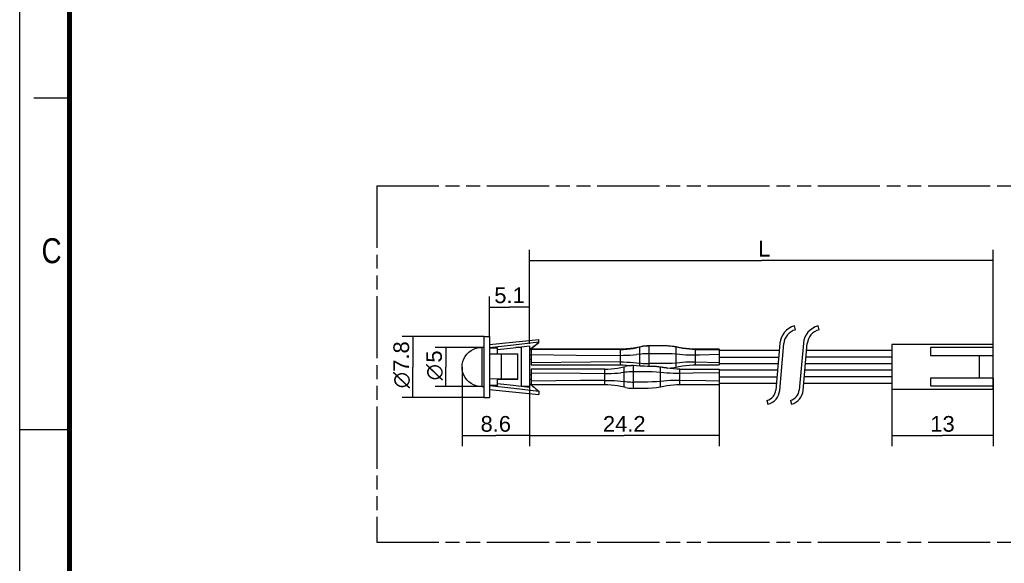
# Model space of a CAD drawing. Header units: millimetres. Extents: x 0 to 210, y 0 to 297.
# Tile 2 of 4: x 0 to 138, y 130 to 206. Entities that reach past the tile are written whole.
import ezdxf
from ezdxf.enums import TextEntityAlignment as Align

# ---------------------------------------------------------------- set-up
doc = ezdxf.new("R2010")
doc.units = ezdxf.units.MM
doc.header["$LTSCALE"] = 19.36
doc.linetypes.add('PHANTOM', pattern=[0.8, 0.45, -0.05, 0.1, -0.05, 0.1, -0.05])
doc.layers.get('0').update_dxf_attribs({"linetype": 'CONTINUOUS'})
doc.layers.add('DEFAULT_3', color=7, linetype='PHANTOM')
doc.layers.add('Z_DIM_2D', color=7, linetype='CONTINUOUS')
doc.styles.add('TEXTSTYLE_2', font='txt', dxfattribs={"width": 0.75})
doc.styles.add('TEXTSTYLE_3', font='helveticaneueltw1g-ltcn.otf')
doc.styles.add('TEXTSTYLE_4', font='gdt', dxfattribs={"width": 0.7})
doc.dimstyles.new('DIMSTYLE_1', dxfattribs={"dimtxt": 2.2, "dimasz": 3.5, "dimexe": 1.5, "dimexo": 0, "dimgap": 0.55, "dimtad": 1, "dimlfac": 0.909091, "dimdsep": 46, "dimtxsty": 'TEXTSTYLE_3', "dimcen": 0.09, "dimclrt": 5, "dimadec": 0, "dimazin": 0, "dimtp": 0.2, "dimtm": 0.2, "dimtfac": 1, "dimtofl": 0, "dimtmove": 0, "dimatfit": 3, "dimfxl": 0, "dimtolj": 1, "dimarcsym": 0})
doc.dimstyles.new('DIMSTYLE_2', dxfattribs={"dimtxt": 2.2, "dimasz": 3.5, "dimexe": 1.5, "dimexo": 0, "dimgap": 0.55, "dimtad": 1, "dimlfac": 0.909091, "dimdsep": 46, "dimtxsty": 'TEXTSTYLE_3', "dimcen": 0.09, "dimclrt": 5, "dimadec": 0, "dimazin": 0, "dimtp": 0.1, "dimtm": 0.1, "dimtfac": 1, "dimtofl": 0, "dimtmove": 0, "dimatfit": 3, "dimfxl": 0, "dimtolj": 1, "dimarcsym": 0})
doc.dimstyles.new('DIMSTYLE_3', dxfattribs={"dimtxt": 2.2, "dimasz": 3.5, "dimexe": 1.5, "dimexo": 0, "dimgap": 0.55, "dimtad": 1, "dimlfac": 0.909091, "dimdsep": 46, "dimtxsty": 'TEXTSTYLE_3', "dimcen": 0.09, "dimclrt": 5, "dimadec": 0, "dimazin": 0, "dimtp": 0.3, "dimtm": 0.3, "dimtfac": 1, "dimtofl": 0, "dimtmove": 0, "dimatfit": 3, "dimfxl": 0, "dimtolj": 1, "dimarcsym": 0})
doc.dimstyles.new('DIMSTYLE_4', dxfattribs={"dimtxt": 2.2, "dimasz": 3.5, "dimexe": 1.5, "dimexo": 0, "dimgap": 0.55, "dimtad": 1, "dimdec": 1, "dimlfac": 0.909091, "dimdsep": 46, "dimtxsty": 'TEXTSTYLE_3', "dimcen": 0.09, "dimclrt": 5, "dimadec": 0, "dimazin": 0, "dimtp": 0.2, "dimtm": 0.2, "dimtfac": 1, "dimtdec": 1, "dimtofl": 0, "dimtmove": 0, "dimatfit": 3, "dimfxl": 0, "dimtolj": 1, "dimarcsym": 0})
doc.dimstyles.new('DIMSTYLE_5', dxfattribs={"dimtxt": 2.2, "dimasz": 3.5, "dimexe": 1.5, "dimexo": 0, "dimgap": 0.55, "dimtad": 1, "dimdec": 1, "dimlfac": 0.909091, "dimdsep": 46, "dimtxsty": 'TEXTSTYLE_3', "dimcen": 0.09, "dimclrt": 5, "dimadec": 0, "dimazin": 0, "dimtp": 0.1, "dimtm": 0.1, "dimtfac": 1, "dimtdec": 1, "dimtofl": 0, "dimtmove": 0, "dimatfit": 3, "dimfxl": 0, "dimtolj": 1, "dimarcsym": 0})
doc.dimstyles.new('DIMSTYLE_6', dxfattribs={"dimtxt": 2.2, "dimasz": 3.5, "dimexe": 1.5, "dimexo": 0, "dimgap": 0.55, "dimtad": 1, "dimdec": 3, "dimlfac": 0.909091, "dimdsep": 46, "dimtxsty": 'TEXTSTYLE_3', "dimcen": 0.09, "dimclrt": 5, "dimadec": 0, "dimazin": 0, "dimtp": 0.2, "dimtm": 0.2, "dimtfac": 1, "dimtdec": 3, "dimtofl": 0, "dimtmove": 0, "dimatfit": 3, "dimfxl": 0, "dimtolj": 1, "dimarcsym": 0})

# ---------------------------------------------------------------- blocks, each defined once
blk = doc.blocks.new('*D1')
at = {"layer": 'Z_DIM_2D', "color": 2, "linetype": 'Continuous'}
for p, q in [((98.2, 155.87), (98.2, 146.13)), ((71.58, 154.51), (71.58, 146.13)), ((71.58, 147.63), (84.89, 147.63)), ((98.2, 147.63), (84.89, 147.63))]:
    blk.add_line(p, q, dxfattribs=at)
at = {"layer": 'Z_DIM_2D', "color": 5, "linetype": 'Continuous', "style": 'TEXTSTYLE_3'}
blk.add_text('24.2', height=2.2, dxfattribs=at).set_placement((84.89, 148.18), align=Align.CENTER)
blk = doc.blocks.new('_NONE')
blk = doc.blocks.new('*D2')
at = {"layer": 'Z_DIM_2D', "color": 2, "linetype": 'Continuous'}
for p, q in [((64.87, 160.01), (58.33, 160.01)), ((59.83, 160.01), (59.83, 157.26)), ((59.83, 154.51), (59.83, 157.26)), ((64.87, 154.51), (58.33, 154.51))]:
    blk.add_line(p, q, dxfattribs=at)
at = {"layer": 'Z_DIM_2D', "color": 5, "linetype": 'Continuous'}
for s, style, p in [('5', 'TEXTSTYLE_3', (59.28, 158.73)), ('n', 'TEXTSTYLE_4', (59.28, 156.53))]:
    blk.add_text(s, height=2.2, rotation=90, dxfattribs=dict(at, style=style)).set_placement(p, align=Align.CENTER)
blk = doc.blocks.new('*D3')
at = {"layer": 'Z_DIM_2D', "color": 2, "linetype": 'Continuous'}
for p, q in [((71.58, 172.77), (71.58, 173.72)), ((136.7, 172.77), (136.7, 173.72)), ((71.58, 160.51), (71.58, 172.77)), ((71.58, 172.22), (104.14, 172.22)), ((136.7, 172.22), (104.14, 172.22)), ((136.7, 158.89), (136.7, 172.77))]:
    blk.add_line(p, q, dxfattribs=at)
at = {"layer": 'Z_DIM_2D', "color": 5, "linetype": 'Continuous', "style": 'TEXTSTYLE_3'}
blk.add_text(' L', height=2.2, dxfattribs=at).set_placement((104.14, 172.77), align=Align.CENTER)
blk = doc.blocks.new('*D4')
at = {"layer": 'Z_DIM_2D', "color": 2, "linetype": 'Continuous'}
for p, q in [((65.21, 161.55), (53.72, 161.55)), ((55.22, 161.55), (55.22, 157.26)), ((55.22, 152.97), (55.22, 157.26)), ((65.21, 152.97), (53.72, 152.97))]:
    blk.add_line(p, q, dxfattribs=at)
at = {"layer": 'Z_DIM_2D', "color": 5, "linetype": 'Continuous'}
for s, style, p in [('7.8', 'TEXTSTYLE_3', (54.67, 158.73)), ('n', 'TEXTSTYLE_4', (54.67, 155.42))]:
    blk.add_text(s, height=2.2, rotation=90, dxfattribs=dict(at, style=style)).set_placement(p, align=Align.CENTER)
blk = doc.blocks.new('*D5')
at = {"layer": 'Z_DIM_2D', "color": 2, "linetype": 'Continuous'}
for p, q in [((136.7, 155.7), (136.7, 146.13)), ((122.46, 154.16), (122.46, 146.13)), ((122.46, 147.63), (129.58, 147.63)), ((136.7, 147.63), (129.58, 147.63))]:
    blk.add_line(p, q, dxfattribs=at)
at = {"layer": 'Z_DIM_2D', "color": 5, "linetype": 'Continuous', "style": 'TEXTSTYLE_3'}
blk.add_text('13', height=2.2, dxfattribs=at).set_placement((129.58, 148.18), align=Align.CENTER)
blk = doc.blocks.new('*D6')
at = {"layer": 'Z_DIM_2D', "color": 2, "linetype": 'Continuous'}
for p, q in [((65.98, 161.55), (65.98, 167.18)), ((71.58, 160.51), (71.58, 167.18)), ((65.98, 165.68), (68.78, 165.68)), ((71.58, 165.68), (68.78, 165.68))]:
    blk.add_line(p, q, dxfattribs=at)
at = {"layer": 'Z_DIM_2D', "color": 5, "linetype": 'Continuous', "style": 'TEXTSTYLE_3'}
blk.add_text('5.1', height=2.2, dxfattribs=at).set_placement((68.78, 166.23), align=Align.CENTER)
blk = doc.blocks.new('*D7')
at = {"layer": 'Z_DIM_2D', "color": 2, "linetype": 'Continuous'}
for p, q in [((62.12, 157.26), (62.12, 146.13)), ((71.58, 154.51), (71.58, 146.13)), ((62.12, 147.63), (66.85, 147.63)), ((71.58, 147.63), (66.85, 147.63))]:
    blk.add_line(p, q, dxfattribs=at)
at = {"layer": 'Z_DIM_2D', "color": 5, "linetype": 'Continuous', "style": 'TEXTSTYLE_3'}
blk.add_text('8.6', height=2.2, dxfattribs=at).set_placement((66.85, 148.18), align=Align.CENTER)

msp = doc.modelspace()

# ---------------------------------------------------------------- linework, layer by layer
at = {"color": 2, "linetype": 'Continuous'}
for p, q in [((0, 0), (0, 297)), ((7, 195), (2, 195)), ((0, 148.5), (7, 148.5))]:
    msp.add_line(p, q, dxfattribs=at)
at = {"color": 7, "linetype": 'Continuous'}
for p, q in [((108.9375, 162.4869), (108.8, 163.0194)), ((112.2375, 162.4869), (112.1, 163.0194)), ((65.2058, 152.9744), (65.2058, 161.5544)), ((65.2058, 161.5544), (65.9758, 161.5544)), ((65.9758, 161.5542), (65.9758, 152.9747)), ((65.9758, 160.4269), (72.9058, 161.1144)), ((72.9058, 160.7343), (69.3596, 160.3335)), ((72.9057, 160.6404), (72.9057, 161.1144)), ((106.7483, 160.6002), (106.1641, 154.0261)), ((106.712, 153.9774), (107.2961, 160.5515)), ((110.0483, 160.6002), (109.4641, 154.0261)), ((110.012, 153.9774), (110.5961, 160.5515)), ((136.704, 160.4304), (122.459, 160.4304)), ((122.459, 160.4304), (122.459, 154.1604)), ((136.704, 154.1604), (136.704, 160.4304)), ((65.2058, 160.0144), (64.874, 160.0144)), ((69.3596, 160.3335), (65.9758, 159.938)), ((65.9758, 159.938), (67.0758, 159.938)), ((65.9758, 159.0939), (67.6258, 159.1068)), ((67.0758, 159.7018), (69.284, 159.9688)), ((67.0758, 159.0939), (67.0758, 159.938)), ((67.6257, 159.1068), (67.6257, 155.5881)), ((67.6258, 159.1068), (69.9358, 159.093)), ((69.284, 159.9688), (71.5672, 160.2365)), ((70.484, 160.0144), (69.6692, 160.0144)), ((69.9358, 155.5743), (69.9358, 159.093)), ((70.484, 154.5144), (70.484, 160.1104)), ((71.5672, 160.2365), (71.6106, 159.7114)), ((71.584, 160.0366), (71.584, 154.5862)), ((71.8114, 159.7832), (71.6106, 159.6175)), ((71.6106, 159.7121), (71.6106, 159.6174)), ((84.344, 159.764), (71.804, 159.7614)), ((71.804, 159.7613), (71.804, 157.5616)), ((88.8047, 160.2379), (88.315, 160.2381)), ((98.204, 159.7614), (94.904, 159.7631)), ((98.204, 159.7613), (98.204, 157.5616)), ((106.6578, 159.5964), (98.204, 159.5964)), ((122.459, 159.5964), (110.51, 159.5964)), ((136.704, 159.9904), (127.904, 159.9904)), ((127.904, 159.9904), (127.904, 158.8904)), ((71.584, 158.9914), (71.804, 158.9914)), ((71.804, 158.3314), (71.584, 158.3314)), ((106.4942, 157.7264), (98.204, 157.7264)), ((122.459, 157.7264), (110.3463, 157.7264)), ((127.904, 158.8904), (136.704, 158.8904)), ((134.724, 158.8904), (134.724, 155.7004)), ((71.804, 157.5614), (84.344, 157.5588)), ((71.804, 156.9674), (71.804, 154.7674)), ((82.144, 156.9674), (71.804, 156.9674)), ((87.0584, 157.3906), (86.1415, 157.4492)), ((90.1332, 157.2202), (89.9897, 157.2427)), ((90.2701, 157.1997), (90.1332, 157.2202)), ((90.3941, 157.1819), (90.2701, 157.1997)), ((90.5045, 157.1665), (90.3941, 157.1819)), ((90.8146, 157.1252), (90.5045, 157.1665)), ((90.8492, 157.1205), (90.8146, 157.1252)), ((91.3552, 157.0486), (90.9089, 157.1116)), ((92.704, 156.9674), (98.204, 156.9674)), ((94.904, 157.5597), (98.204, 157.5614)), ((98.204, 156.9674), (98.204, 154.7674)), ((106.4096, 156.8024), (98.204, 156.8024)), ((122.459, 156.8024), (110.2617, 156.8024)), ((67.6258, 155.5881), (65.9758, 155.5752)), ((67.0758, 154.6848), (67.0758, 155.5752)), ((67.0758, 155.5652), (69.9358, 155.5652)), ((69.2834, 154.654), (67.0758, 154.921)), ((69.9358, 155.5743), (67.6258, 155.5881)), ((71.584, 156.1974), (71.804, 156.1974)), ((71.584, 155.5374), (71.804, 155.5374)), ((71.6106, 154.9114), (71.5895, 154.6519)), ((106.2459, 154.9324), (98.204, 154.9324)), ((122.459, 154.9324), (110.0981, 154.9324)), ((136.704, 155.7004), (127.904, 155.7004)), ((127.904, 155.7004), (127.904, 154.6004)), ((64.874, 154.5144), (65.2058, 154.5144)), ((65.9758, 154.6848), (69.3622, 154.2889)), ((67.0758, 154.6848), (65.9758, 154.6848)), ((65.9758, 154.1019), (72.9058, 153.4144)), ((71.5672, 154.3862), (69.2834, 154.654)), ((69.3622, 154.2889), (72.9058, 153.8884)), ((71.584, 154.5144), (70.484, 154.5144)), ((71.584, 154.5862), (71.5672, 154.3862)), ((82.144, 154.7674), (71.804, 154.7674)), ((72.9057, 153.8885), (72.9057, 153.4144)), ((98.204, 154.7674), (92.704, 154.7674)), ((122.459, 154.1604), (136.704, 154.1604)), ((127.904, 154.6004), (136.704, 154.6004)), ((65.2058, 152.9744), (65.9758, 152.9744)), ((104.9331, 152.5745), (105.0706, 152.042)), ((108.2331, 152.5745), (108.3706, 152.042))]:
    msp.add_line(p, q, dxfattribs=at)
at = {"color": 9, "linetype": 'Continuous'}
for p, q in [((64.874, 160.0144), (64.874, 154.5144)), ((84.344, 159.7239), (71.804, 159.7239)), ((71.804, 158.9984), (78.1339, 158.9431)), ((84.344, 157.5588), (84.344, 159.764)), ((87.0584, 157.3906), (87.0584, 160.0778)), ((88.3839, 160.2081), (88.175, 160.2046)), ((88.3839, 157.351), (88.3839, 160.2381)), ((89.0662, 159.1235), (88.3839, 159.1247)), ((92.1897, 157.2452), (92.1897, 160.0777)), ((94.904, 157.5597), (94.904, 159.7631)), ((94.904, 159.7239), (98.204, 159.7239)), ((80.2189, 157.932), (71.804, 157.846)), ((78.1339, 158.9431), (84.344, 158.8985)), ((84.344, 157.9656), (80.2189, 157.932)), ((98.204, 157.846), (94.904, 157.9313)), ((98.204, 158.6614), (106.576, 158.6614)), ((122.459, 158.6614), (110.4282, 158.6614)), ((71.804, 156.464), (78.7461, 156.3817)), ((78.7461, 156.3817), (82.144, 156.3508)), ((82.144, 154.7674), (82.144, 156.9674)), ((84.8584, 154.435), (84.8584, 157.2999)), ((86.1837, 154.2673), (86.1837, 157.4465)), ((86.8665, 156.5822), (86.1837, 156.5826)), ((89.9897, 154.435), (89.9897, 157.2427)), ((92.704, 154.7674), (92.704, 156.9674)), ((94.5172, 156.3938), (92.704, 156.365)), ((98.204, 156.464), (94.5172, 156.3938)), ((78.7461, 155.3532), (71.804, 155.2709)), ((82.144, 155.3841), (78.7461, 155.3532)), ((96.3517, 155.3073), (92.704, 155.3699)), ((98.204, 155.2709), (96.3517, 155.3073)), ((98.204, 155.8674), (106.3277, 155.8674)), ((122.459, 155.8674), (110.1799, 155.8674))]:
    msp.add_line(p, q, dxfattribs=at)
at = {"color": 7, "linetype": 'Continuous', "const_width": 0.7}
msp.add_lwpolyline([(7, 7), (7, 290)], dxfattribs=at)
at = {"color": 7, "linetype": 'Continuous'}
for points in [[(71.6106, 159.7114), (71.8139, 159.8791), (72.0222, 160.0478), (72.2356, 160.2173), (72.4539, 160.388), (72.6773, 160.5604), (72.9058, 160.7343)], [(72.9058, 160.6404), (72.6749, 160.4646), (72.45, 160.2911), (72.2311, 160.1199), (72.0182, 159.9507), (71.8114, 159.7832)], [(64.874, 154.5144), (64.4827, 154.5426), (64.0993, 154.6259), (63.7317, 154.763), (63.3874, 154.9511), (63.0732, 155.1862), (62.7958, 155.4636), (62.5607, 155.7778), (62.3726, 156.1221), (62.2355, 156.4897), (62.1522, 156.8731), (62.124, 157.2644), (62.1522, 157.6558), (62.2355, 158.0392), (62.3726, 158.4068), (62.5607, 158.7511), (62.7958, 159.0653), (63.0732, 159.3427), (63.3874, 159.5777), (63.7317, 159.7659), (64.0993, 159.9029), (64.4827, 159.9863), (64.874, 160.0144)], [(87.2037, 160.1101), (86.7241, 160.0042), (86.2154, 159.9117), (85.7054, 159.8419), (85.1956, 159.7945), (84.6871, 159.769), (84.344, 159.764)], [(88.315, 160.2381), (88.0549, 160.2282), (87.7823, 160.2034), (87.4981, 160.1643), (87.2037, 160.1101)], [(92.1897, 160.0777), (91.9186, 160.1331), (91.4505, 160.1952), (90.9586, 160.2283), (90.4469, 160.2431), (89.9177, 160.2462), (88.8047, 160.2379)], [(94.904, 159.7631), (94.5759, 159.7678), (94.0675, 159.7927), (93.5576, 159.8397), (93.0475, 159.909), (92.5386, 160.001), (92.1897, 160.0777)], [(82.144, 156.9674), (82.601, 156.9767), (83.057, 157.0045), (83.5116, 157.0509), (83.9639, 157.1156), (84.413, 157.1987), (85.0359, 157.341)], [(84.344, 157.5588), (84.6871, 157.5539), (85.1956, 157.5284), (85.7054, 157.481), (85.8866, 157.4588)], [(85.8861, 157.4593), (85.7216, 157.4466), (85.5543, 157.4283), (85.3842, 157.4047), (85.2113, 157.3757), (85.0359, 157.341)], [(86.1415, 157.4492), (86.1015, 157.4515), (86.0634, 157.4535), (86.0276, 157.4551), (85.9939, 157.4566), (85.9632, 157.4577), (85.9356, 157.4585), (85.9127, 157.4591), (85.8964, 157.4593), (85.8861, 157.4593)], [(88.1427, 157.354), (87.6855, 157.3651), (87.4688, 157.3715), (87.2596, 157.3797), (87.0584, 157.3906)], [(89.9897, 157.2427), (89.877, 157.2594), (89.7636, 157.2745), (89.6491, 157.2877), (89.5342, 157.2992), (89.4191, 157.3091), (89.304, 157.3176), (89.1889, 157.3249), (89.0739, 157.331), (88.9592, 157.3362), (88.8445, 157.3405), (88.7297, 157.344), (88.6148, 157.3469), (88.4995, 157.3492), (88.1427, 157.354)], [(90.9089, 157.1116), (90.8806, 157.1159), (90.8492, 157.1205)], [(91.0035, 157.0983), (91.4505, 157.1277), (91.9186, 157.1898), (92.1897, 157.2452)], [(92.704, 156.9674), (92.2533, 156.9765), (91.8035, 157.0035), (91.3552, 157.0486)], [(92.1897, 157.2452), (92.5386, 157.3218), (93.0475, 157.4139), (93.5576, 157.4832), (94.0675, 157.5301), (94.5759, 157.5551), (94.904, 157.5597)], [(71.6106, 154.9114), (71.8073, 154.749), (72.0118, 154.5833), (72.224, 154.4147), (72.4437, 154.2427), (72.671, 154.0673), (72.9057, 153.8885)], [(85.0904, 154.3825), (84.4127, 154.5363), (83.9634, 154.6193), (83.5111, 154.684), (83.0566, 154.7304), (82.6007, 154.7582), (82.144, 154.7674)], [(85.0904, 154.3825), (85.3185, 154.3405), (85.5421, 154.3081), (85.7607, 154.2848), (85.9746, 154.2711), (86.1837, 154.2673)], [(89.9897, 154.435), (89.4398, 154.3331), (88.8515, 154.2812), (88.2292, 154.2607), (87.5764, 154.2585), (86.8947, 154.2648), (86.1837, 154.2673)], [(92.704, 154.7674), (92.2471, 154.7581), (91.791, 154.7303), (91.3365, 154.684), (90.8842, 154.6192), (90.4351, 154.5362), (89.9897, 154.435)]]:
    msp.add_lwpolyline(points, dxfattribs=at)
at = {"color": 9, "linetype": 'Continuous'}
for points in [[(84.344, 159.7239), (84.801, 159.7329), (85.257, 159.7598), (85.7116, 159.8046), (86.1639, 159.8671), (86.613, 159.9473)], [(84.344, 158.8985), (84.805, 158.9004), (85.2637, 158.9117), (85.7203, 158.9322), (86.1725, 158.9618), (86.6186, 159.0002)], [(88.175, 160.2046), (87.9612, 160.1911), (87.7425, 160.1681), (87.5189, 160.1365), (87.2906, 160.0958), (86.613, 159.9473)], [(88.3839, 159.1247), (88.1711, 159.1235), (87.9551, 159.1172), (87.7359, 159.1063), (87.5132, 159.0911), (87.2872, 159.0716), (86.6186, 159.0002)], [(92.1897, 160.0451), (91.6398, 160.1435), (91.0517, 160.1936), (90.4295, 160.2134), (89.7768, 160.2157), (89.095, 160.2098), (88.3839, 160.2081)], [(92.1897, 159.0496), (91.6078, 159.0967), (91.0008, 159.118), (90.3744, 159.1254), (89.0662, 159.1235)], [(94.904, 159.7239), (94.4471, 159.7329), (93.991, 159.7598), (93.5365, 159.8046), (93.0842, 159.8671), (92.6351, 159.9473), (92.1897, 160.0451)], [(94.904, 158.9271), (94.4369, 158.9233), (93.9745, 158.9295), (93.5169, 158.9455), (93.066, 158.9711), (92.6236, 159.0059), (92.1897, 159.0496)], [(98.204, 158.9984), (95.4487, 158.9378), (94.904, 158.9271)], [(84.344, 157.9656), (84.805, 157.9642), (85.2637, 157.9534), (85.7203, 157.9333), (86.1725, 157.9042), (86.6186, 157.8662), (87.2874, 157.7954)], [(87.2874, 157.7954), (87.5135, 157.7761), (87.7362, 157.7611), (87.9553, 157.7503), (88.1713, 157.7442), (88.3839, 157.7432)], [(90.3744, 157.7429), (89.0662, 157.7447), (88.3839, 157.7432)], [(92.1897, 157.8168), (91.6078, 157.7707), (91.0008, 157.7499), (90.3744, 157.7429)], [(94.904, 157.9313), (94.4369, 157.9368), (93.9745, 157.9322), (93.5169, 157.9176), (93.066, 157.8933), (92.6236, 157.8596), (92.1897, 157.8168)], [(82.144, 156.3508), (82.6054, 156.3522), (83.0644, 156.3633), (83.521, 156.3842), (83.9731, 156.4145), (84.419, 156.454)], [(86.1837, 156.5826), (85.9707, 156.5812), (85.7546, 156.5748), (85.5354, 156.5636), (85.3128, 156.5479), (85.0869, 156.5277), (84.419, 156.454)], [(89.9897, 156.5037), (89.4086, 156.5537), (88.8019, 156.5767), (88.1755, 156.5847), (86.8665, 156.5822)], [(92.704, 156.365), (92.2405, 156.3635), (91.7802, 156.372), (91.3232, 156.3906), (90.8715, 156.4189), (90.427, 156.4567), (89.9897, 156.5037)], [(82.144, 155.3841), (82.6054, 155.3827), (83.0644, 155.3715), (83.521, 155.3507), (83.9731, 155.3204), (84.419, 155.2809)], [(84.419, 155.2809), (85.0871, 155.2071), (85.3131, 155.1869), (85.5357, 155.1713), (85.7548, 155.1601), (85.9708, 155.1537), (86.1837, 155.1523)], [(88.1755, 155.1502), (86.8665, 155.1527), (86.1837, 155.1523)], [(89.9897, 155.2312), (89.4086, 155.1811), (88.8019, 155.1581), (88.1755, 155.1502)], [(92.704, 155.3699), (92.2405, 155.3714), (91.7802, 155.3628), (91.3232, 155.3443), (90.8715, 155.3159), (90.427, 155.2782), (89.9897, 155.2312)]]:
    msp.add_lwpolyline(points, dxfattribs=at)
at = {"color": 7, "linetype": 'Continuous'}
for centre, radius, start, end in [((109.4875, 160.3568), 2.75, 104.477512, 174.922349), ((109.4875, 160.3568), 2.2, 104.477512, 174.922349), ((112.7875, 160.3568), 2.75, 104.477512, 174.922349), ((112.7875, 160.3568), 2.2, 104.477512, 174.922349), ((104.5206, 154.1721), 1.65, 284.477512, 354.922349), ((104.5206, 154.1721), 2.2, 284.477512, 354.922349), ((107.8206, 154.1721), 1.65, 284.477512, 354.922349), ((107.8206, 154.1721), 2.2, 284.477512, 354.922349)]:
    msp.add_arc(centre, radius, start, end, dxfattribs=at)
at = {"layer": 'DEFAULT_3', "color": 91, "linetype": 'PHANTOM', "true_color": 0x80ff80}
for p, q in [((50.1286, 182.68), (50.1286, 132.68)), ((50.1286, 182.68), (150.1286, 182.68)), ((50.1286, 132.68), (150.1286, 132.68))]:
    msp.add_line(p, q, dxfattribs=at)

# ---------------------------------------------------------------- texts
at = {"color": 5, "linetype": 'Continuous', "style": 'TEXTSTYLE_2', "width": 0.833333}
msp.add_text('C', height=3.5, dxfattribs=at).set_placement((3.0702, 171.8336))

# ---------------------------------------------------------------- dimensions: what is measured, and where the dimension line sits
at = {"layer": 'Z_DIM_2D', "color": 2, "linetype": 'Continuous'}
for base, p1, p2, angle, text, dimstyle, picture, middle in [((71.584, 172.217), (136.704, 158.8904), (71.584, 160.5094), 180, ' L', 'DIMSTYLE_3', '*D3', (104.144, 172.217)), ((55.2203, 152.9744), (65.2058, 161.5544), (65.2058, 152.9744), 270, '%%c<>', 'DIMSTYLE_4', '*D4', (55.2203, 157.2644)), ((59.8261, 154.5144), (64.874, 160.0144), (64.874, 154.5144), 270, '%%c<>', 'DIMSTYLE_2', '*D2', (59.8261, 157.2644))]:
    dim = msp.add_linear_dim(base=base, p1=p1, p2=p2, angle=angle, text=text, dimstyle=dimstyle, override={"dimblk1": 'NONE', "dimblk2": 'NONE', "dimsah": 1}, dxfattribs=at)
    dim.commit()
    dim.dimension.update_dxf_attribs({"geometry": picture, "text_midpoint": middle, "dimtype": 160})
for base, p1, p2, dimstyle, picture, middle in [((65.9758, 165.6794), (71.584, 160.5094), (65.9758, 161.5544), 'DIMSTYLE_5', '*D6', (68.7799, 165.6794)), ((62.124, 147.6306), (71.584, 154.5144), (62.124, 157.2644), 'DIMSTYLE_6', '*D7', (66.854, 147.6306))]:
    dim = msp.add_linear_dim(base=base, p1=p1, p2=p2, angle=180, dimstyle=dimstyle, override={"dimblk1": 'NONE', "dimblk2": 'NONE', "dimsah": 1}, dxfattribs=at)
    dim.commit()
    dim.dimension.update_dxf_attribs({"geometry": picture, "text_midpoint": middle, "dimtype": 160})
for base, p1, p2, dimstyle, picture, middle in [((98.204, 147.6306), (71.584, 154.5144), (98.204, 155.8674), 'DIMSTYLE_1', '*D1', (84.894, 147.6306)), ((136.7040341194, 147.6267178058), (122.4590341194, 154.1603633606), (136.7040341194, 155.7003633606), 'DIMSTYLE_4', '*D5', (129.5815341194, 147.6267178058))]:
    dim = msp.add_linear_dim(base=base, p1=p1, p2=p2, dimstyle=dimstyle, override={"dimblk1": 'NONE', "dimblk2": 'NONE', "dimsah": 1}, dxfattribs=at)
    dim.commit()
    dim.dimension.update_dxf_attribs({"geometry": picture, "text_midpoint": middle, "dimtype": 160})

doc.saveas('drawing.dxf')
